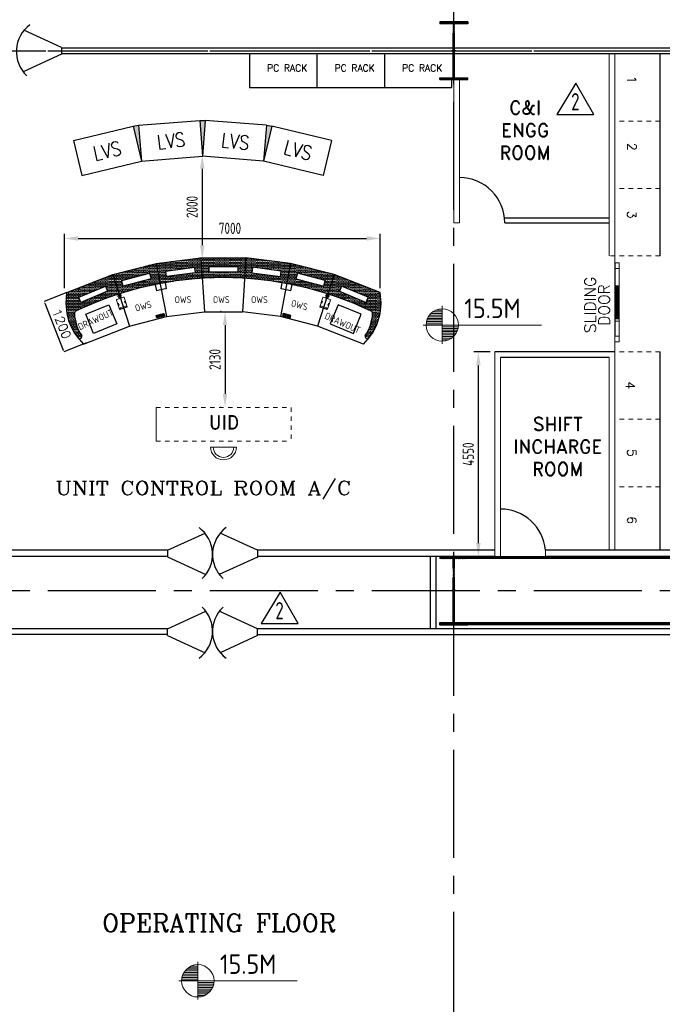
# Model space of a CAD drawing. Extents: x -287416 to 4934791, y -504132 to 1826789.
# Tile 63 of 256: x 63415 to 77694, y -105949 to -84061. Entities that reach past the tile are written whole.
import ezdxf
from ezdxf.enums import TextEntityAlignment as Align

# ---------------------------------------------------------------- set-up
doc = ezdxf.new("R2010")
doc.units = 0
doc.header["$LTSCALE"] = 800
doc.header["$MEASUREMENT"] = 0
for name, pattern in [('CENTER', [2, 1.25, -0.25, 0.25, -0.25]), ('CENTER2', [1.125, 0.75, -0.125, 0.125, -0.125]), ('DASHDOT', [1, 0.5, -0.25, 0, -0.25]), ('HIDDEN', [0.375, 0.25, -0.125]), ('HIDDENS', [0.25, 0.125, -0.125])]:
    doc.linetypes.add(name, pattern=pattern)
doc.layers.get('0').update_dxf_attribs({"linetype": 'CONTINUOUS'})
doc.layers.get('DEFPOINTS').update_dxf_attribs({"linetype": 'CONTINUOUS'})
for name, color, linetype, lineweight in [('AM_8', 1, 'CONTINUOUS', 5), ('DIM', 4, 'CONTINUOUS', 15), ('DOOR', 235, 'CONTINUOUS', 13), ('LVSOWS', 6, 'CONTINUOUS', 9), ('pnl', 251, 'HIDDENS', 9), ('T', 3, 'CONTINUOUS', 15), ('TEXT', 3, 'CONTINUOUS', 15)]:
    doc.layers.add(name, color=color, linetype=linetype, lineweight=lineweight)
for name, color, linetype in [('COL', 1, 'CENTER'), ('GRID', 8, 'CENTER'), ('HANGERS', 1, 'CONTINUOUS'), ('HATCH', 9, 'CONTINUOUS'), ('pnltxt', 4, 'CONTINUOUS'), ('STR', 2, 'CONTINUOUS'), ('WALL', 6, 'CONTINUOUS'), ('WALLH', 2, 'CONTINUOUS')]:
    doc.layers.add(name, color=color, linetype=linetype)
doc.styles.add('ROMANC', font='romanc')
doc.styles.add('ROMAND', font='romand')
doc.styles.add('ROMANS', font='ISO9.shx', dxfattribs={"width": 0.8})
doc.styles.add('S1', font='SIMPLEX.SHX', dxfattribs={"height": 200})
doc.styles.add('S3', font='ROMANS1.SHX', dxfattribs={"width": 0.8})
doc.styles.get("Standard").update_dxf_attribs({"font": 'ISO9'})
doc.dimstyles.new('GS', dxfattribs={"dimscale": 100, "dimtxt": 2.5, "dimasz": 3, "dimexe": 1, "dimexo": 1, "dimgap": 1, "dimtad": 1, "dimdec": 0, "dimzin": 0, "dimdsep": 46, "dimtxsty": 'ROMANS', "dimcen": 0.09, "dimclrd": 4, "dimclre": 8, "dimclrt": 3, "dimadec": 0, "dimazin": 0, "dimtfac": 1, "dimtdec": 0, "dimtofl": 0, "dimtmove": 0, "dimatfit": 3, "dimfxl": 1, "dimtolj": 1, "dimtzin": 0, "dimarcsym": 0})
doc.dimstyles.new('STANDARD$0', dxfattribs={"dimtxt": 250, "dimasz": 200, "dimexe": 0, "dimexo": 0, "dimgap": 100, "dimtad": 1, "dimdec": 0, "dimzin": 0, "dimdsep": 46, "dimtxsty": 'S1', "dimcen": 0, "dimadec": 0, "dimazin": 0, "dimtfac": 1, "dimtdec": 0, "dimtmove": 2, "dimatfit": 3, "dimfxl": 1, "dimtolj": 1, "dimtzin": 0, "dimarcsym": 0})
pattern_1 = [(45, (0, 0), (-8.838834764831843, 8.838834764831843), [])]
pattern_2 = [(59.99999999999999, (61291.48303662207, -66414.08422918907), (-18.74999996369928, 32.47595262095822), [18.75, -18.75]), (120, (61291.48303662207, -66414.08422918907), (-37.49999996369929, 2.09582324e-08), [18.74999999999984, -18.74999999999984]), (0, (61282.10803662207, -66397.84625288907), (18.75, 32.4759526), [18.75, -18.75])]

# ---------------------------------------------------------------- blocks, each defined once
blk = doc.blocks.new('*X7')
at = {"color": 0}
for p, q in [((36131.61955309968, 29350), (36329.75793067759, 29350)), ((36153.65771200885, 29375), (36329.75793067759, 29375)), ((36183.08224298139, 29400), (36329.75793067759, 29400)), ((36225.99749646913, 29425), (36329.75793067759, 29425)), ((36079.76994177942, 29200), (36329.75793067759, 29200)), ((36081.26957091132, 29225), (36329.75793067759, 29225)), ((36085.32197733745, 29250), (36329.75793067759, 29250)), ((36092.05768744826, 29275), (36329.75793067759, 29275)), ((36101.71434717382, 29300), (36329.75793067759, 29300)), ((36114.68504460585, 29325), (36329.75793067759, 29325))]:
    blk.add_line(p, q, dxfattribs=at)
blk = doc.blocks.new('LL')
for p, q in [((-711.1924480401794, 0), (-711.1924480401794, 422.7782223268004)), ((-1135.881555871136, 0), (-711.1924480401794, 0)), ((1493.237527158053, 0), (-711.1924480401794, 0)), ((-711.1924480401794, 0), (-711.1924480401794, -418.1323077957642))]:
    blk.add_line(p, q)
for start, end in [(90, 180), (0, 90), (180, 270), (270, 0)]:
    blk.add_arc((-711.1924480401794, 0), 360, start, end)
at = {"xscale": 1.440000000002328, "yscale": 1.440000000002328, "zscale": 1.440000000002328}
blk.add_blockref('*X7', (-53026.04386821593, -42044.47114596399), dxfattribs=at)
at = {"xscale": 1.440000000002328, "yscale": 1.440000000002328, "zscale": 1.440000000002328, "rotation": 180}
blk.add_blockref('*X7', (51603.65897213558, 42044.47114596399), dxfattribs=at)
at = {"flags": 4}
blk.add_attdef('LEVEL', (-221.7336021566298, 154.1822191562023), '', height=432, dxfattribs=at)
blk = doc.blocks.new('A$C1C927E47')
at = {"layer": 'COL'}
h = blk.add_hatch(dxfattribs=at)
h.set_pattern_fill('ANSI31', color=256, scale=100, style=0)
h.set_pattern_definition(pattern_1)
h.paths.add_polyline_path([(16.00000000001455, 0), (0, 0), (0, -709.9999999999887), (16.00000000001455, -709.9999999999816)])
h.paths.add_polyline_path([(16, 710.0000000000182), (-2.91038e-11, 710.0000000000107), (-1.45519e-11, 0), (16.00000000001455, 0)])
h.paths.add_polyline_path([(1.45519e-11, 710.0000000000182), (-15.99999999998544, 710.0000000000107), (-16.00000000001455, -7.276000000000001e-12), (0, 0)])
h.paths.add_polyline_path([(2.91038e-11, 0), (-16, -7.276000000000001e-12), (-16.00000000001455, -709.9999999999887), (1.45519e-11, -709.9999999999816)])
h.paths.add_polyline_path([(-310, -709.9999999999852), (-310, -759.9999999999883), (-1.45519e-11, -759.9999999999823), (0, -709.9999999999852)])
h.paths.add_polyline_path([(310, -759.9999999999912), (310, -709.9999999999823), (-1.45519e-11, -709.9999999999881), (2.91038e-11, -759.9999999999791)])
h.paths.add_polyline_path([(310, 710.0000000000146), (310, 760.0000000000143), (-1.45519e-11, 760.0000000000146), (-1.45519e-11, 710.0000000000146)])
h.paths.add_polyline_path([(-310, 760.0000000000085), (-310, 710.0000000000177), (-2.91038e-11, 710.0000000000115), (2.91038e-11, 760.0000000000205)])
for p, q in [((310, 760.0000000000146), (-310, 760.0000000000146)), ((-310, 760.0000000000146), (-310, 710.0000000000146)), ((310, 710.0000000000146), (-310, 710.0000000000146)), ((-16, -709.9999999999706), (-16, 710.0000000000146)), ((16, -709.9999999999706), (16, 710.0000000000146)), ((310, 760.0000000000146), (310, 710.0000000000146)), ((-310, -709.9999999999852), (310, -709.9999999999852)), ((-310, -759.9999999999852), (-310, -709.9999999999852)), ((-310, -759.9999999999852), (310, -759.9999999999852)), ((310, -759.9999999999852), (310, -709.9999999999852))]:
    blk.add_line(p, q, dxfattribs=at)
at = {"layer": 'COL', "color": 2}
for p, q in [((0, -792.4075188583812), (0, 792.4075188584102)), ((44.0151448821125, 0), (-44.0151448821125, 0)), ((44.0151448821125, 0), (-44.0151448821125, 0))]:
    blk.add_line(p, q, dxfattribs=at)
blk = doc.blocks.new('A$C291670A8')
for p, q in [((-500, 0), (500, 0)), ((-500, 0), (-425, -1200)), ((500, 0), (425, -1200)), ((-425, -1200), (425, -1200))]:
    blk.add_line(p, q)
blk = doc.blocks.new('A$C166273C7')
at = {"layer": 'AM_8'}
for points in [[(100.6453793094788, -76.63372377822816), (-51.09066684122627, -119.5180554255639, 0.4142135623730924), (-57.99400961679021, -131.8608208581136), (-0.0186365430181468, -336.9929412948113, 0.4142135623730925), (12.32412888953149, -343.8962840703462), (164.0601750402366, -301.0119524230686, 0.4142135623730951), (170.9635178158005, -288.6691869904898), (112.9881447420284, -83.5370665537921, 0.4142135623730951)], [(28.51773200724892, -328.92786299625), (149.4040092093, -294.7624333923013, 0.4142135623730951), (156.307351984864, -282.4196679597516), (153.4042268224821, -272.1476474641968), (13.27184141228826, -311.7524997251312), (16.17496657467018, -322.0245202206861, 0.4142135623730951)]]:
    blk.add_lwpolyline(points, format="xyb", close=True, dxfattribs=at)
for points in [[(-24.02330772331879, -252.0581001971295), (-5.331318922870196, -246.7752852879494), (-16.20276891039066, -208.3092354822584), (-34.89475771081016, -213.5920503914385)], [(5.49409339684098, -52.87205719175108), (10.21089829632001, -51.53897233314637), (15.54029967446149, -70.3957963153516), (10.82349477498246, -71.72888117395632)], [(20.89452297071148, -48.51951772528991), (16.17771807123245, -49.85260258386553), (21.50711944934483, -68.70942656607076), (26.22392434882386, -67.37634170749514)], [(146.9588466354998, -203.734345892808), (128.2668578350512, -209.0171608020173), (117.3954078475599, -170.5511109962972), (136.0873966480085, -165.268296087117)]]:
    blk.add_lwpolyline(points, close=True, dxfattribs=at)
blk.add_lwpolyline([(33.51484912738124, -28.96049908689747), (50.95738277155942, -90.6767714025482), (0.4655785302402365, -104.9469948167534), (-16.97695511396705, -43.23072250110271), (-15.4971697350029, -42.81249882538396)], dxfattribs=at)
for radius, start, end in [(37.00000000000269, 329.2748023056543, 238.909500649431), (25.46593749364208, 15.78159446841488, 195.7815944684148)]:
    blk.add_arc((9.008839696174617, -35.88649895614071), radius, start, end, dxfattribs=at)
blk = doc.blocks.new('*D769')
at = {"color": 1, "lineweight": -2, "transparency": 16777216}
for p, q in [((64461.26547286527, -90127.46385988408), (63956.88704791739, -90325.71689404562)), ((63972.68317326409, -90362.48705754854), (64382.40067517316, -91404.85530760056)), ((64900.24851062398, -91244.28698493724), (64395.87008567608, -91442.54001909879))]:
    blk.add_line(p, q, dxfattribs=at)
at = {"color": 1, "transparency": 16777216}
for points in [[(63978.88774618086, -90360.0482628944), (63966.47860034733, -90364.92585220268), (63958.05040533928, -90325.25962004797)], [(64388.60524808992, -91402.41651294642), (64376.19610225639, -91407.2941022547), (64397.03344309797, -91442.08274510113)]]:
    blk.add_solid(points, dxfattribs=at)
at = {"layer": 'DEFPOINTS', "color": 0, "transparency": 16777216}
for p in [(64463.12684474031, -90126.73222148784), (64902.109882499, -91243.55534654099), (64397.03344309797, -91442.08274510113)]:
    blk.add_point(p, dxfattribs=at)
at = {"color": 0, "transparency": 16777216, "insert": (64347.62311715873, -90822.68325091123), "char_height": 200, "attachment_point": 5, "rotation": 291.45800624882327, "style": 'S1'}
blk.add_mtext('1200', dxfattribs=at)
blk = doc.blocks.new('*D751')
at = {"layer": 'DEFPOINTS', "color": 0, "transparency": 16777216}
for p in [(67471.25104303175, -87073.7322215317), (67471.25104303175, -89375.73222153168), (67484.25104303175, -89375.73222153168)]:
    blk.add_point(p, dxfattribs=at)
at = {"layer": 'WALL', "color": 4, "lineweight": -2, "transparency": 16777216}
blk.add_line((67471.25104303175, -87373.73222153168), (67471.25104303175, -89075.73222153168), dxfattribs=at)
at = {"layer": 'WALL', "color": 8, "lineweight": -2, "transparency": 16777216}
blk.add_line((67384.25104303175, -89375.73222153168), (67371.25104303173, -89375.73222153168), dxfattribs=at)
at = {"layer": 'WALL', "color": 4, "transparency": 16777216}
for points in [[(67421.25104303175, -87373.73222153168), (67521.25104303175, -87373.73222153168), (67471.25104303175, -87073.7322215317)], [(67421.25104303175, -89075.73222153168), (67521.25104303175, -89075.73222153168), (67471.25104303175, -89375.73222153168)]]:
    blk.add_solid(points, dxfattribs=at)
at = {"layer": 'WALL', "color": 3, "transparency": 16777216, "insert": (67246.25104303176, -88224.73222153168), "char_height": 250, "attachment_point": 5, "rotation": 90, "style": 'ROMANS'}
blk.add_mtext('\\A1;2000', dxfattribs=at)
blk = doc.blocks.new('*D752')
at = {"layer": 'DEFPOINTS', "color": 0, "transparency": 16777216}
for p in [(71423.25104303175, -88923.68046545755), (64411.25104303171, -90126.73222152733), (71423.25104303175, -90126.73222153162)]:
    blk.add_point(p, dxfattribs=at)
at = {"layer": 'WALL', "color": 8, "lineweight": -2, "transparency": 16777216}
for p, q in [((64411.25104303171, -90026.7322215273), (64411.25104303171, -88823.68046545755)), ((71423.25104303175, -90026.73222153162), (71423.25104303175, -88823.68046545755))]:
    blk.add_line(p, q, dxfattribs=at)
at = {"layer": 'WALL', "color": 4, "lineweight": -2, "transparency": 16777216}
blk.add_line((64711.25104303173, -88923.68046545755), (71123.25104303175, -88923.68046545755), dxfattribs=at)
at = {"layer": 'WALL', "color": 4, "transparency": 16777216}
for points in [[(64711.25104303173, -88873.68046545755), (64711.25104303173, -88973.68046545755), (64411.25104303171, -88923.68046545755)], [(71123.25104303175, -88873.68046545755), (71123.25104303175, -88973.68046545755), (71423.25104303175, -88923.68046545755)]]:
    blk.add_solid(points, dxfattribs=at)
at = {"layer": 'WALL', "color": 3, "transparency": 16777216, "insert": (68087.25104303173, -88698.68046545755), "char_height": 250, "attachment_point": 5, "style": 'ROMANS'}
blk.add_mtext('\\A1;7000', dxfattribs=at)
blk = doc.blocks.new('*D764')
at = {"layer": 'DEFPOINTS', "color": 0, "transparency": 16777216}
for p in [(67993.27884265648, -90549.99138931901), (67978.27884265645, -92679.99138931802), (67993.27884265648, -92679.99138931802)]:
    blk.add_point(p, dxfattribs=at)
at = {"layer": 'WALL', "color": 8, "lineweight": -2, "transparency": 16777216}
for p, q in [((67893.27884265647, -90549.99138931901), (67878.27884265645, -90549.99138931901)), ((67893.27884265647, -92679.99138931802), (67878.27884265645, -92679.99138931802))]:
    blk.add_line(p, q, dxfattribs=at)
at = {"layer": 'WALL', "color": 4, "lineweight": -2, "transparency": 16777216}
blk.add_line((67978.27884265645, -90849.99138931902), (67978.27884265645, -92379.99138931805), dxfattribs=at)
at = {"layer": 'WALL', "color": 4, "transparency": 16777216}
for points in [[(67928.27884265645, -90849.99138931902), (68028.27884265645, -90849.99138931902), (67978.27884265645, -90549.99138931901)], [(67928.27884265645, -92379.99138931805), (68028.27884265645, -92379.99138931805), (67978.27884265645, -92679.99138931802)]]:
    blk.add_solid(points, dxfattribs=at)
at = {"layer": 'WALL', "color": 3, "transparency": 16777216, "insert": (67753.27884265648, -91613.49138931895), "char_height": 250, "attachment_point": 5, "rotation": 90, "style": 'ROMANS'}
blk.add_mtext('\\A1;2130', dxfattribs=at)
blk = doc.blocks.new('*D607')
at = {"layer": 'DEFPOINTS', "color": 0, "transparency": 16777216}
for p in [(73607.08271853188, -91444.96006744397), (73970.0911241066, -91444.96006744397), (73970.09112410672, -95994.72789994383)]:
    blk.add_point(p, dxfattribs=at)
at = {"layer": 'WALL', "color": 8, "lineweight": -2, "transparency": 16777216}
for p, q in [((73870.0911241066, -91444.96006744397), (73507.08271853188, -91444.96006744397)), ((73870.09112410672, -95994.72789994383), (73507.08271853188, -95994.72789994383))]:
    blk.add_line(p, q, dxfattribs=at)
at = {"layer": 'WALL', "color": 4, "lineweight": -2, "transparency": 16777216}
blk.add_line((73607.08271853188, -95694.72789994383), (73607.08271853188, -91744.96006744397), dxfattribs=at)
at = {"layer": 'WALL', "color": 4, "transparency": 16777216}
for points in [[(73557.08271853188, -91744.96006744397), (73657.08271853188, -91744.96006744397), (73607.08271853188, -91444.96006744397)], [(73557.08271853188, -95694.72789994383), (73657.08271853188, -95694.72789994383), (73607.08271853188, -95994.72789994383)]]:
    blk.add_solid(points, dxfattribs=at)
at = {"layer": 'WALL', "color": 3, "transparency": 16777216, "insert": (73382.08271853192, -93719.84398369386), "char_height": 250, "attachment_point": 5, "rotation": 90, "style": 'ROMANS'}
blk.add_mtext('\\A1;4550', dxfattribs=at)
blk = doc.blocks.new('A$C14326149')
at = {"layer": 'COL'}
h = blk.add_hatch(dxfattribs=at)
h.set_pattern_fill('ANSI31', color=256, scale=100, style=0)
h.set_pattern_definition(pattern_1)
h.paths.add_polyline_path([(310, 640.0000000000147), (0, 640.0000000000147), (0, 600.0000000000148), (310, 600.0000000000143)])
h.paths.add_polyline_path([(0, 600.0000000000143), (-2.84e-14, 640.0000000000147), (-310, 640.0000000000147), (-310, 600.0000000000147)])
h.paths.add_polyline_path([(0, -639.9999999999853), (0, -599.9999999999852), (-310, -599.9999999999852), (-310, -639.9999999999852)])
h.paths.add_polyline_path([(0, -599.9999999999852), (0, -639.9999999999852), (310, -639.9999999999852), (310, -599.9999999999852)])
h.paths.add_polyline_path([(-16, 0), (0, 0), (0, 600.0000000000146), (-16, 600.0000000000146)])
h.paths.add_polyline_path([(0, 0), (16, 0), (16, 600.0000000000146), (0, 600.0000000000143)])
h.paths.add_polyline_path([(16, 0), (0, 0), (0, -599.9999999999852), (16, -599.9999999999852)])
h.paths.add_polyline_path([(-16, -599.9999999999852), (0, -599.9999999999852), (0, 0), (-16, 0)])
at = {"layer": 'COL', "color": 2}
for p, q in [((0, -672.407518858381), (0, 672.4075188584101)), ((44.0151448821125, 0), (-44.0151448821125, 0))]:
    blk.add_line(p, q, dxfattribs=at)
at = {"layer": 'COL'}
for p, q in [((310, 640.0000000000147), (-310, 640.0000000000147)), ((-310, 640.0000000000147), (-310, 600.0000000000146)), ((310, 600.0000000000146), (-310, 600.0000000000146)), ((-16, -599.9999999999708), (-16, 600.0000000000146)), ((16, -599.9999999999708), (16, 600.0000000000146)), ((310, 640.0000000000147), (310, 600.0000000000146)), ((-310, -599.9999999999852), (310, -599.9999999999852)), ((-310, -639.9999999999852), (-310, -599.9999999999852)), ((-310, -639.9999999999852), (310, -639.9999999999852)), ((310, -639.9999999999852), (310, -599.9999999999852))]:
    blk.add_line(p, q, dxfattribs=at)
blk = doc.blocks.new('REV2')
at = {"layer": 'HANGERS', "linetype": 'Continuous'}
for p, q in [((95462.30485324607, 93767.96480982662), (95042.44530023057, 93068.93883312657)), ((95862.17058572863, 93068.93883312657), (95462.30485324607, 93767.96480982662)), ((95042.44530023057, 93068.93883312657), (95862.17058572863, 93068.93883312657))]:
    blk.add_line(p, q, dxfattribs=at)
at = {"layer": 'HANGERS', "linetype": 'Continuous', "style": 'ROMANS', "width": 0.8}
blk.add_text('2', height=382.562200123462, dxfattribs=at).set_placement((95356.63660375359, 93161.32131597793))

msp = doc.modelspace()

# ---------------------------------------------------------------- hatches: boundary and pattern name
at = {"layer": 'AM_8'}
h = msp.add_hatch(dxfattribs=at)
h.set_pattern_fill('TRIANG', color=256, scale=100, style=0)
h.set_pattern_definition(pattern_2)
edge = h.paths.add_edge_path()
edge.add_line((66535.78100018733, -89926.77098712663), (66450.9710450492, -89479.16903354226))
edge.add_line((66450.9710450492, -89479.16903354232), (65481.9783275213, -89726.2583157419))
edge.add_line((65481.9783275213, -89726.2583157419), (65621.5005115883, -90158.7002275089))
edge.add_arc((67942.89743856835, -97391.75942124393), 7596.448445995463, 100.67474399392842, 107.79364934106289, ccw=False)
h.paths.add_polyline_path([(65682.72394787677, -89862.32705666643), (66302.02423595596, -89696.38604460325), (66334.65087147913, -89818.1503060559), (65715.35058340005, -89984.09131811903)], flags=16)
h = msp.add_hatch(dxfattribs=at)
h.set_pattern_fill('TRIANG', color=256, scale=100, style=0)
h.set_pattern_definition(pattern_2)
edge = h.paths.add_edge_path()
edge.add_line((67471.64437961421, -89809.94238658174), (67443.18894388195, -89354.65541486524))
edge.add_line((67443.18894388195, -89354.6554148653), (66450.97104504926, -89479.16903354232))
edge.add_line((66450.9710450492, -89479.16903354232), (66535.78100018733, -89926.77098712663))
edge.add_arc((67942.89743856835, -97391.75942124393), 7596.448445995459, 93.55668312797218, 100.67474399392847, ccw=False)
h.paths.add_polyline_path([(66660.2067158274, -89647.63735167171), (67295.86845252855, -89563.95089641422), (67312.322537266, -89688.9320782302), (66676.66080056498, -89772.61853348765)], flags=16)
h = msp.add_hatch(dxfattribs=at)
h.set_pattern_fill('TRIANG', color=256, scale=100, style=0)
h.set_pattern_definition(pattern_2)
edge = h.paths.add_edge_path()
edge.add_line((68443.18894388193, -89354.6554148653), (67443.18894388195, -89354.6554148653))
edge.add_line((67443.18894388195, -89354.6554148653), (67471.64437961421, -89809.9423865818))
edge.add_arc((67942.89743856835, -97391.75942124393), 7596.448445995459, 86.43892811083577, 93.55668312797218, ccw=False)
edge.add_line((68414.73125068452, -89809.97850602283), (68443.18894388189, -89354.65541486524))
h.paths.add_polyline_path([(67621.50799441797, -89548.54181068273), (68262.65483118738, -89548.54181068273), (68262.65483118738, -89674.60145018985), (67621.50799441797, -89674.60145018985)], flags=16)
h = msp.add_hatch(dxfattribs=at)
h.set_pattern_fill('TRIANG', color=256, scale=100, style=0)
h.set_pattern_definition(pattern_2)
edge = h.paths.add_edge_path()
edge.add_line((69350.57677912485, -89926.87711360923), (69435.40684271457, -89479.16903354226))
edge.add_line((69435.40684271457, -89479.16903354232), (68443.18894388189, -89354.6554148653))
edge.add_line((68443.18894388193, -89354.65541486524), (68414.73125068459, -89809.97850602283))
edge.add_arc((67942.89743856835, -97391.75942124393), 7596.448445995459, 79.32093555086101, 86.43892811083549, ccw=False)
h.paths.add_polyline_path([(69209.71708719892, -89772.61853348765), (68574.05535049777, -89688.9320782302), (68590.50943523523, -89563.95089641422), (69226.17117193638, -89647.63735167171)], flags=16)
h = msp.add_hatch(dxfattribs=at)
h.set_pattern_fill('TRIANG', color=256, scale=100, style=0)
h.set_pattern_definition(pattern_2)
edge = h.paths.add_edge_path()
edge.add_arc((70254.28400914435, -90194.30204988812), 37.0000000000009, 73.43467988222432, 74.94314112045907, ccw=False)
edge.add_line((70264.83301489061, -90158.83772305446), (70404.39956024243, -89726.2583157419))
edge.add_line((70404.39956024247, -89726.2583157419), (69435.40684271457, -89479.16903354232))
edge.add_line((69435.40684271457, -89479.16903354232), (69350.57677912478, -89926.87711360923))
edge.add_arc((67942.89743856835, -97391.75942124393), 7596.448445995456, 72.20950800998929, 79.32093555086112, ccw=False)
h.paths.add_polyline_path([(70171.02730436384, -89984.09131811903), (69551.72701628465, -89818.1503060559), (69584.35365180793, -89696.38604460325), (70203.65393988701, -89862.32705666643)], flags=16)
h = msp.add_hatch(dxfattribs=at)
h.set_pattern_fill('TRIANG', color=256, scale=100, style=0)
h.set_pattern_definition(pattern_2)
edge = h.paths.add_edge_path()
edge.add_arc((64679.17288782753, -90587.56382088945), 50.00000000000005, 114.72983839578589, 182.8046612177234, ccw=False)
edge.add_arc((67942.89743856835, -97391.75942124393), 7596.448445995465, 107.7936493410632, 115.61944197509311, ccw=False)
edge.add_line((65621.50051158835, -90158.7002275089), (65481.97832752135, -89726.2583157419))
edge.add_line((65481.9783275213, -89726.2583157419), (64463.12684473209, -90126.73222153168))
edge.add_arc((65700.10961386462, -90358.28066331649), 1258.467739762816, 169.3976098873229, 219.1098693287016)
edge.add_arc((64741.48380811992, -91099.83059899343), 55.27090800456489, 251.1398531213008, 376.3658872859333)
edge.add_arc((65591.87169166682, -90542.85097305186), 963.7933821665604, 182.8046612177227, 214.1765489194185, ccw=False)
h.paths.add_polyline_path([(65320.25135101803, -89982.73794390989), (65368.49228654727, -90099.20186472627), (64776.14984672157, -90344.55813687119), (64727.90891119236, -90228.09421605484)], flags=16)
h = msp.add_hatch(dxfattribs=at)
h.set_pattern_fill('TRIANG', color=256, scale=100, style=0)
h.set_pattern_definition(pattern_2)
edge = h.paths.add_edge_path()
edge.add_arc((70294.50619609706, -90542.8509730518), 963.7933821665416, 325.82345108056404, 357.19533878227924, ccw=False)
edge.add_arc((71144.89407964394, -91099.8305989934), 55.27090800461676, 163.6341127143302, 288.8601468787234)
edge.add_arc((70186.26827389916, -90358.28066331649), 1258.467739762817, 320.8901306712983, 370.6023901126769)
edge.add_line((71423.25104303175, -90126.73222153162), (70404.39956024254, -89726.2583157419))
edge.add_line((70404.39956024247, -89726.2583157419), (70264.83301489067, -90158.83772305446))
edge.add_arc((70254.28400914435, -90194.30204988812), 37.00000000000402, 69.44912546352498, 73.43467988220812, ccw=False)
edge.add_arc((67942.89743856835, -97391.75942124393), 7596.448445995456, 64.409077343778, 72.18275857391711, ccw=False)
edge.add_arc((71207.2049999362, -90587.56382088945), 49.9999999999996, -2.8046612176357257, 70.2155162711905, ccw=False)
h.paths.add_polyline_path([(71158.46897657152, -90228.09421605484), (71110.22804104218, -90344.55813687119), (70517.88560121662, -90099.20186472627), (70566.12653674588, -89982.73794390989)], flags=16)
at = {"layer": 'COL', "linetype": 'ByBlock'}
h = msp.add_hatch(dxfattribs=at)
h.set_pattern_fill('DOTS', color=256, scale=300, style=0)
h.set_pattern_definition([(0, (-918675.4589696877, -188368.1837286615), (9.375, 18.75), [0, -18.75])])
h.paths.add_polyline_path([(66058.31889633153, -86406.01814465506), (65934.32988182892, -86425.65607532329), (66121.08617291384, -87203.55201164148)])
h.paths.add_polyline_path([(67539.66102337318, -86299.31377446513), (67414.12647020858, -86299.31377446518), (67476.89374679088, -87096.84764145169)])
h.paths.add_polyline_path([(69019.45761175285, -86425.65607532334), (68895.46859725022, -86406.01814465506), (68832.70132066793, -87203.55201164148)])
at = {"layer": 'DOOR', "ltscale": 101}
h = msp.add_hatch(dxfattribs=at)
h.set_pattern_fill('ANSI31', color=256, scale=36.4, angle=-90.00000000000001, style=0)
h.set_pattern_definition([(44.99999999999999, (51225.17913067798, -105465.1563599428), (3.217335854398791, -3.217335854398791), [])])
h.paths.add_polyline_path([(76715.07884265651, -90343.99138931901), (76715.07884265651, -90707.99138931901), (76696.87884265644, -90707.99138931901), (76696.87884265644, -90343.99138931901)])
h.paths.add_polyline_path([(76685.95884265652, -89979.99138931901), (76685.95884265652, -90343.99138931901), (76667.75884265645, -90343.99138931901), (76667.75884265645, -89979.99138931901)])

# ---------------------------------------------------------------- linework, layer by layer
for p, q in [((67443.18894388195, -89354.6554148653), (67518.18894388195, -90554.6554148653)), ((68443.18894388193, -89354.6554148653), (68368.18894388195, -90554.6554148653)), ((64463.12684473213, -90126.73222153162), (65481.9783275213, -89726.2583157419)), ((65481.9783275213, -89726.2583157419), (65851.15991997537, -90870.51788061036)), ((70404.39956024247, -89726.2583157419), (70035.2179677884, -90870.51788061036)), ((71423.25104303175, -90126.73222153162), (70404.39956024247, -89726.2583157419)), ((66523.15642285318, -90615.35850095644), (66462.18034210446, -90690.25422094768)), ((66541.40499772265, -90610.65069290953), (66631.30443058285, -90646.13430046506)), ((66616.31591362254, -90591.04403973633), (66556.12714458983, -90665.85115408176)), ((69344.97289004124, -90610.65069290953), (69255.07345718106, -90646.13430046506)), ((69270.06197414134, -90591.04403973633), (69330.25074317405, -90665.85115408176)), ((69363.22146491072, -90615.35850095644), (69424.19754565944, -90690.25422094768)), ((66447.69603592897, -90635.00544832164), (66537.20199554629, -90670.30049458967)), ((69438.68185183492, -90635.00544832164), (69349.17589221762, -90670.30049458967)), ((64833.27884265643, -91270.61035488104), (65851.15991997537, -90870.51788061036)), ((71053.09904510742, -91270.61035488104), (70035.2179677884, -90870.51788061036))]:
    msp.add_line(p, q)
at = {"color": 3}
for p, q in [((66426.38817876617, -89948.30905975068), (66452.99758567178, -90087.48481360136)), ((66645.47040120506, -89906.79817422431), (66671.61856306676, -90046.06132307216)), ((69240.90748655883, -89906.79817422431), (69214.75932469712, -90046.06132307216)), ((69459.9897089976, -89948.30905975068), (69433.3803020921, -90087.48481360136))]:
    msp.add_line(p, q, dxfattribs=at)
for points in [[(65682.72394787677, -89862.32705666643), (66302.02423595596, -89696.38604460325), (66334.65087147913, -89818.1503060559), (65715.35058340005, -89984.09131811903)], [(66660.2067158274, -89647.63735167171), (67295.86845252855, -89563.95089641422), (67312.322537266, -89688.9320782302), (66676.66080056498, -89772.61853348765)], [(67621.50799441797, -89548.54181068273), (68262.65483118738, -89548.54181068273), (68262.65483118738, -89674.60145018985), (67621.50799441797, -89674.60145018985)], [(69226.17117193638, -89647.63735167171), (68590.50943523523, -89563.95089641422), (68574.05535049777, -89688.9320782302), (69209.71708719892, -89772.61853348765)], [(70203.65393988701, -89862.32705666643), (69584.35365180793, -89696.38604460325), (69551.72701628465, -89818.1503060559), (70171.02730436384, -89984.09131811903)], [(64727.90891119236, -90228.09421605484), (65320.25135101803, -89982.73794390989), (65368.49228654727, -90099.20186472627), (64776.14984672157, -90344.55813687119)], [(71158.46897657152, -90228.09421605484), (70566.12653674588, -89982.73794390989), (70517.88560121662, -90099.20186472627), (71110.22804104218, -90344.55813687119)], [(66537.52320851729, -90670.61130543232), (66462.22624126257, -90690.38514438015), (66447.66535661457, -90634.93862954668), (66522.96232386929, -90615.16479059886)], [(66631.22016434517, -90646.39243054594), (66555.92319709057, -90666.16626949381), (66541.36231244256, -90610.71975466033), (66616.65927969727, -90590.94591571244)], [(69255.15772341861, -90646.39243054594), (69330.45469067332, -90666.16626949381), (69345.01557532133, -90610.71975466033), (69269.71860806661, -90590.94591571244)], [(69348.85467924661, -90670.61130543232), (69424.15164650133, -90690.38514438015), (69438.71253114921, -90634.93862954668), (69363.41556389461, -90615.16479059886)]]:
    msp.add_lwpolyline(points, close=True)
at = {"color": 1, "linetype": 'HIDDEN', "ltscale": 150}
for points in [[(65569.70216601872, -90825.034697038), (65056.89039523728, -91034.65360779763), (64883.59533904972, -90610.70452653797), (65396.40710983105, -90401.08561577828)], [(70316.67572174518, -90825.034697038), (70829.48749252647, -91034.65360779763), (71002.78254871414, -90610.70452653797), (70489.97077793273, -90401.08561577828)]]:
    msp.add_lwpolyline(points, close=True, dxfattribs=at)
for centre, radius, start, end in [((67942.89743856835, -97391.75942124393), 7596.448445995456, 64.40907734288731, 115.6312298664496), ((65700.10961386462, -90358.28066331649), 1258.467739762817, 169.3976098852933, 226.4649201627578), ((70186.26827389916, -90358.28066331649), 1258.467739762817, 313.5350798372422, 10.60239011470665), ((64679.17288782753, -90587.56382088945), 50.00000000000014, 109.7844837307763, 182.804661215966), ((65591.87169166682, -90542.8509730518), 963.7933821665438, 182.804661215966, 214.1765489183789), ((70294.50619609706, -90542.8509730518), 963.7933821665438, 325.8234510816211, 357.195338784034), ((71207.2049999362, -90587.56382088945), 50.00000000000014, 357.195338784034, 70.21551626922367), ((64741.48380811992, -91099.83059899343), 55.2709080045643, 251.1398531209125, 16.36588728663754), ((71144.89407964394, -91099.83059899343), 55.2709080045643, 163.6341127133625, 288.8601468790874)]:
    msp.add_arc(centre, radius, start, end)
at = {"color": 3}
for centre, start, end in [((68020.66257588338, -97519.102407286), 100.2329792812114, 101.9116446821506), ((67865.7153118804, -97519.102407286), 78.08835531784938, 79.76702071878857)]:
    msp.add_arc(centre, 7595.163828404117, start, end, dxfattribs=at)
at = {"layer": 'COL', "linetype": 'ByBlock'}
for p, q in [((64611.90679008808, -86743.14177016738), (65934.32988182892, -86425.65607532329)), ((65934.32988182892, -86425.65607532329), (66058.31889633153, -86406.01814465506)), ((65934.32988182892, -86425.65607532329), (66121.08617291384, -87203.55201164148)), ((66058.31889633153, -86406.01814465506), (67414.12647020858, -86299.31377446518)), ((66058.31889633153, -86406.01814465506), (66121.08617291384, -87203.55201164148)), ((67414.12647020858, -86299.31377446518), (67476.89374679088, -87096.84764145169)), ((67414.12647020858, -86299.31377446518), (67539.66102337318, -86299.31377446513)), ((67539.66102337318, -86299.31377446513), (67476.89374679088, -87096.84764145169)), ((68895.46859725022, -86406.01814465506), (67539.66102337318, -86299.31377446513)), ((68895.46859725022, -86406.01814465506), (68832.70132066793, -87203.55201164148)), ((69019.45761175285, -86425.65607532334), (68832.70132066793, -87203.55201164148)), ((68895.46859725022, -86406.01814465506), (69019.45761175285, -86425.65607532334)), ((70341.88070349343, -86743.14177016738), (69019.45761175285, -86425.65607532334)), ((64611.90679008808, -86743.14177016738), (64798.663081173, -87521.03770648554)), ((70341.88070349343, -86743.14177016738), (70155.12441240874, -87521.03770648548)), ((66121.08617291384, -87203.55201164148), (67476.89374679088, -87096.84764145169)), ((68832.70132066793, -87203.55201164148), (67476.89374679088, -87096.84764145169)), ((64798.663081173, -87521.03770648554), (66121.08617291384, -87203.55201164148)), ((70155.12441240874, -87521.03770648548), (68832.70132066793, -87203.55201164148))]:
    msp.add_line(p, q, dxfattribs=at)
at = {"layer": 'DIM'}
for p, q in [((73063.06182806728, -84813.45289796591), (73063.06182806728, -88576.42155959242)), ((76515.73482953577, -84813.45289852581), (76515.73482953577, -89313.45289852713)), ((76640.73482953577, -84813.45289852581), (76640.73482953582, -95854.45554605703)), ((73188.06182806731, -85391.96001753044), (73188.06182806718, -88576.42155961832)), ((73063.06182806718, -88576.42155959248), (73188.06182806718, -88576.42155961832)), ((76649.55884265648, -89467.1950224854), (76733.27884265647, -89467.1950224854)), ((76649.55884265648, -89592.1950224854), (76733.27884265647, -89592.1950224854)), ((73970.09112410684, -91444.96006744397), (73970.09112410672, -95998.99138931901)), ((74095.09112410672, -91569.96006744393), (74095.09112410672, -95987.99138931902)), ((76515.73482953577, -91569.96006744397), (76515.73482953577, -95854.45862749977)), ((66443.75585930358, -92679.99138931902), (66443.75585930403, -93429.99138931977)), ((75096.88798714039, -95854.49360426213), (75096.89137466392, -95991.90989606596))]:
    msp.add_line(p, q, dxfattribs=at)
at = {"layer": 'DOOR', "ltscale": 101}
for p, q in [((76649.55884265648, -89979.99138931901), (76649.55884265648, -89467.1950224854)), ((76733.27884265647, -89979.99138931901), (76733.27884265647, -89467.1950224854)), ((76649.55884265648, -89979.99138931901), (76733.27884265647, -89979.99138931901)), ((76649.55884265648, -91094.72119621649), (76649.55884265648, -89979.99138931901)), ((76667.75884265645, -90707.99138931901), (76667.75884265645, -89979.99138931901)), ((76685.95884265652, -90707.99138931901), (76685.95884265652, -89979.99138931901)), ((76696.87884265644, -90707.99138931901), (76696.87884265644, -89979.99138931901)), ((76715.07884265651, -90707.99138931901), (76715.07884265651, -89979.99138931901)), ((76733.27884265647, -90707.99138931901), (76733.27884265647, -89979.99138931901)), ((76733.27884265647, -91219.70110764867), (76733.27884265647, -89979.99138931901)), ((76733.27884265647, -90343.99138931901), (76649.55884265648, -90343.99138931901)), ((76649.55884265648, -90707.99138931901), (76733.27884265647, -90707.99138931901)), ((76649.55884265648, -90762.591389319), (76649.55884265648, -90707.99138931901)), ((76649.55884265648, -90762.591389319), (76733.27884265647, -90762.591389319)), ((76733.27884265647, -90707.99138931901), (76733.27884265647, -90762.591389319))]:
    msp.add_line(p, q, dxfattribs=at)
at = {"layer": 'GRID', "linetype": 'CENTER2', "ltscale": 4}
for p, q in [((73063.06182774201, -127890.4885946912), (73063.06182829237, -61349.67601310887)), ((-15158.94342231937, -84751.96724297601), (85527.189988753, -84751.95692934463)), ((50794.85924624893, -84751.96000240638), (85506.31041377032, -84751.96005333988)), ((50794.8592465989, -84751.96774010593), (85506.31041412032, -84751.96779103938)), ((-15158.94342231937, -96751.96624910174), (85506.31041412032, -96751.96779489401))]:
    msp.add_line(p, q, dxfattribs=at)
at = {"layer": 'GRID', "color": 6, "linetype": 'ByBlock', "ltscale": 4}
for p, q in [((64342.08540300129, -84688.46063373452), (73047.06182797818, -84688.46063553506)), ((73079.06182797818, -84688.4606355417), (83045.60728265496, -84688.46063760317)), ((64342.08540300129, -84813.46063373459), (73047.06182797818, -84813.46063553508)), ((73079.06182797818, -84813.4606355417), (83045.60728265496, -84813.46063760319)), ((74186.94253319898, -88466.45289819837), (76515.73482953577, -88466.45289849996)), ((74193.04939017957, -88576.4310825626), (76515.73482953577, -88576.43108257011))]:
    msp.add_line(p, q, dxfattribs=at)
at = {"layer": 'LVSOWS'}
msp.add_line((68229.50585930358, -93561.45384484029), (67658.00585930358, -93561.45384484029), dxfattribs=at)
for radius in [285.75, 228.6]:
    msp.add_arc((67943.75585930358, -93561.45384484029), radius, 180, 0, dxfattribs=at)
at = {"layer": 'pnl'}
for p, q in [((77645.4742142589, -84813.45289873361), (76640.73482953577, -84813.45289852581)), ((77645.47421394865, -86313.45289873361), (76640.7348292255, -86313.45289852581)), ((77645.4742136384, -87813.45289873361), (76640.73482891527, -87813.45289852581)), ((77645.47421332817, -89313.45289873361), (76515.73482953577, -89313.45289852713)), ((76733.27884265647, -91094.48342921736), (76640.63883256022, -91094.72333695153)), ((76733.27884265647, -91219.69582817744), (76640.66883161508, -91219.72333335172)), ((77645.49015870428, -91444.9600674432), (76640.73482953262, -91444.96006744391)), ((66443.75585930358, -92679.99138931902), (69443.75585930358, -92679.99138931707)), ((69443.75585930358, -92679.99138931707), (69443.75585930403, -93429.99138931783)), ((77645.49015870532, -92944.9600674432), (76640.73482953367, -92944.96006744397)), ((66443.75585930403, -93429.99138931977), (69443.75585930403, -93429.99138931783)), ((77645.49015870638, -94444.96006744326), (76640.73482953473, -94444.96006744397))]:
    msp.add_line(p, q, dxfattribs=at)
at = {"layer": 'STR', "color": 7, "linetype": 'DASHDOT', "const_width": 70}
for points in [[(73373.06182832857, -96016.97520281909), (82753.0618283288, -96016.97520281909)], [(73373.06182832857, -97486.96003310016), (82753.0618283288, -97486.96003310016)]]:
    msp.add_lwpolyline(points, dxfattribs=at)
at = {"layer": 'WALL'}
for p, q in [((64342.08540300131, -84675.85080148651), (63508.08122833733, -84296.67549861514)), ((64342.08540300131, -84675.85080148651), (64342.08540300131, -84828.08471848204)), ((64342.08540300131, -84828.08471848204), (63489.71478112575, -85218.16343731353)), ((77645.47421332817, -89313.45289873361), (77645.47392325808, -84813.45289873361)), ((76640.73482953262, -91444.96006744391), (73970.09112410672, -91444.96006744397)), ((77645.49044293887, -95854.43077728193), (77645.49015870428, -91444.9600674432)), ((76515.73482953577, -91569.96006744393), (74095.09112410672, -91569.96006744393)), ((66701.1475049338, -95854.75330966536), (67535.15167959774, -95475.57800679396)), ((68701.14750493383, -95854.75330966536), (67867.14333026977, -95475.57800679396)), ((66697.12392144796, -95854.75330966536), (62338.09168010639, -95854.75330966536)), ((66697.12392444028, -95854.75330966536), (66697.12392444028, -96005.14587609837)), ((68701.14750493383, -95854.75330966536), (68701.14750493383, -96009.75298238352)), ((73970.09112410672, -95854.52390079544), (68706.28026263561, -95854.63904173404)), ((83384.39041542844, -95854.28930454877), (75096.88798714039, -95854.49360426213)), ((66697.12392444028, -95994.5486100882), (62213.06182790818, -95994.43807104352)), ((66697.12392444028, -96005.14587609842), (67553.51812680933, -96397.06594549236)), ((67686.90345516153, -96084.753422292), (67711.63455030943, -96084.75341156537)), ((67696.88641824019, -96009.75341796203), (67701.48026881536, -96009.75341596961)), ((67699.94719441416, -95909.7431653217), (67698.31255650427, -95909.74316532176)), ((67698.31310520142, -95909.75351554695), (67699.94664999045, -95909.75351487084)), ((67699.28684198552, -95959.35641282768), (67699.00936316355, -95959.3564059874)), ((68701.14750493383, -96006.9872266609), (67848.77688305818, -96397.06594549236)), ((68695.10397821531, -96009.7529850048), (68701.14750493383, -96009.75298238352)), ((73970.09112410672, -95991.93767342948), (68701.14750493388, -95992.06756101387)), ((72538.06182841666, -95994.44731537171), (72538.06182841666, -97601.43891088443)), ((72663.06182845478, -95994.44423392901), (72663.06182845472, -97601.4358294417)), ((83384.37203263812, -95991.70559688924), (75096.89137466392, -95991.90989606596)), ((66701.1475049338, -97601.5896078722), (67553.51812680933, -97211.51088904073)), ((68701.14750493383, -97601.5896078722), (67848.77688305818, -97211.51088904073)), ((66697.12392444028, -97601.5402056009), (58513.67682630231, -97601.33847101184)), ((66697.12392444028, -97751.9942266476), (66697.12392444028, -97601.5402056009)), ((73063.06182834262, -97601.69713578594), (68701.14750493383, -97601.5896078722)), ((68701.14750493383, -97753.82352486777), (68701.14750493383, -97601.5896078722)), ((83384.37203263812, -97601.95157199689), (73063.06182834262, -97601.69713578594)), ((66697.12392444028, -97726.54020563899), (58513.67682630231, -97726.33847104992)), ((66697.12392444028, -97751.9942266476), (67535.15167959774, -98132.99882773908)), ((67698.31310520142, -97698.82331898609), (67699.94664999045, -97698.82331966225)), ((68701.14750493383, -97753.8235248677), (67867.14333026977, -98132.99882773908)), ((73063.06182834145, -97739.11342767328), (68701.14750493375, -97739.0058997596)), ((83384.39041542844, -97739.3678643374), (73063.06182834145, -97739.11342767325))]:
    msp.add_line(p, q, dxfattribs=at)
for centre, radius, start, end in [((64077.0787333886, -84769.57229340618), 737.2117854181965, 126.1175782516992, 226.9233451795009), ((73186.2601184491, -88577.17732804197), 1006.789548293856, 0.04246837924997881, 89.90174734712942), ((74094.33535568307, -95946.76177706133), 1006.789548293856, 5.258303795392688, 89.95753162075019), ((66954.92193319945, -95949.15776867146), 744.4347720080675, 313.7440326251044, 53.21504394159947), ((68436.1408353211, -95948.47480158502), 737.2117854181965, 126.1175782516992, 226.9233451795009), ((66954.92193319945, -97659.41906586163), 744.4347720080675, 306.7849560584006, 46.25596737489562), ((68436.1408353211, -97660.10203294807), 737.2117854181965, 133.0766548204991, 233.8824217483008)]:
    msp.add_arc(centre, radius, start, end, dxfattribs=at)
at = {"layer": 'WALLH'}
for p, q in [((68520.53630841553, -84817.70896975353), (68520.53630841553, -85567.70896975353)), ((70020.53630841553, -84817.70896975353), (70020.53630841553, -85567.70896975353)), ((70020.53630841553, -84817.70896975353), (70020.53630841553, -85567.70896975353)), ((71520.53630841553, -84817.70896975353), (71520.53630841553, -85567.70896975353)), ((71520.53630841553, -84817.70896975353), (71520.53630841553, -85567.70896975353)), ((73020.53630841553, -85567.70896975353), (73020.53630841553, -85351.96005108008)), ((68520.53630841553, -85567.70896975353), (70020.53630841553, -85567.70896975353)), ((70020.53630841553, -85567.70896975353), (71520.53630841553, -85567.70896975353)), ((71520.53630841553, -85567.70896975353), (73020.53630841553, -85567.70896975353))]:
    msp.add_line(p, q, dxfattribs=at)

# ---------------------------------------------------------------- block references
for name, p, rotation in [('A$C291670A8', (65966.4746862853, -89602.71367464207), 14.30533749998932), ('A$C291670A8', (66947.07999446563, -89416.91222420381), 7.152668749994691), ('A$C166273C7', (65621.77602689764, -90158.76978376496), 2.100077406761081)]:
    msp.add_blockref(name, p, dxfattribs=dict(rotation=rotation))
msp.add_blockref('A$C291670A8', (67943.18894388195, -89354.6554148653))
at = {"xscale": -1}
for name, p, rotation in [('A$C291670A8', (68939.29789329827, -89416.91222420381), 352.8473312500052), ('A$C291670A8', (69919.90320147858, -89602.71367464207), 345.6946625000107), ('A$C166273C7', (70264.60186086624, -90158.76978376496), 357.8999225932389)]:
    msp.add_blockref(name, p, dxfattribs=dict(at, rotation=rotation))
at = {"layer": 'DIM'}
for name, p in [('A$C14326149', (73063.06182797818, -84751.96001753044)), ('REV2', (-19689.36731741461, -179237.2935701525)), ('REV2', (-26261.80742888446, -190551.7438666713))]:
    msp.add_blockref(name, p, dxfattribs=at)
at = {"layer": 'HATCH'}
msp.add_blockref('A$C1C927E47', (73063.06182832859, -96751.96003310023), dxfattribs=at)
at = {"layer": 'TEXT'}
for p in [(73514.55592448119, -90848.0891857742), (68085.00522306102, -105426.866602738)]:
    msp.add_blockref('LL', p, dxfattribs=at).add_auto_attribs({'LEVEL': '15.5M'})

# ---------------------------------------------------------------- texts
at = {"layer": 'DOOR', "ltscale": 101, "style": 'ROMAND'}
for s, height, p in [('PC RACK', 150, (69358.79568785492, -85135.31532729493)), ('PC RACK', 150, (70858.79568785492, -85135.31532729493)), ('PC RACK', 150, (72358.79568785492, -85135.31532729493)), ('UID', 300, (67953.63366487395, -93010.74376430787))]:
    msp.add_text(s, height=height, dxfattribs=at).set_placement(p, align=Align.MIDDLE)
for s, height, rotation, p in [('1', 200, 270, (77016.20420409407, -85395.01370700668)), ('2', 200, 270, (77019.24545309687, -86886.24047676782)), ('3', 200, 270, (77016.20420409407, -88395.24047676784)), ('SLIDING', 250, 90, (76091.30240383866, -90402.85363262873)), ('DOOR', 250, 90, (76402.55739174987, -90402.85363262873)), ('4', 200, 270, (76985.16295509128, -92188.31524019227)), ('5', 200, 270, (77016.20420518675, -93688.31524019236)), ('6', 200, 270, (77016.20420518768, -95188.31524019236))]:
    msp.add_text(s, height=height, rotation=rotation, dxfattribs=at).set_placement(p, align=Align.MIDDLE)
at = {"layer": 'DOOR', "char_height": 300, "attachment_point": 2, "style": 'ROMAND'}
for s, insert, width in [('C&I ENGG ROOM ', (74644.77040206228, -85867.33081595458), 1921.028113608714), ('SHIFT INCHARGE ROOM ', (75372.06481624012, -92900.30193537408), 1617.362459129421)]:
    msp.add_mtext(s, dxfattribs=dict(at, insert=insert, width=width))
at = {"layer": 'pnltxt', "style": 'ROMAND', "width": 0.85}
for rotation, p in [(6.370716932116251, (66777.46384544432, -86751.54640547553)), (352.9087267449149, (68205.52078137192, -86769.80803918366)), (12.46390785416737, (65357.57009421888, -86977.08683568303)), (345.2734793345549, (69598.58437040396, -86965.83587278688))]:
    msp.add_text('LVS', height=312.5, rotation=rotation, dxfattribs=at).set_placement(p, align=Align.MIDDLE)
at = {"layer": 'pnltxt', "style": 'ROMANS'}
for s, rotation, p in [('OWS', 15.25847595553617, (65999.99915390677, -90552.45209983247)), ('OWS', 0.2584759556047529, (66858.98303361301, -90359.3620072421)), ('OWS', 0.2584759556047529, (67708.98303361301, -90359.3620072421)), ('OWS', 359.7415240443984, (68555.97107983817, -90357.23527926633)), ('OWS', 344.7415240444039, (69431.56877282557, -90428.38438724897)), ('DRAWOUT', 24.25847595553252, (64752.33136462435, -90965.69301723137)), ('DRAWOUT', 335.7415240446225, (70176.76018481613, -90698.8555740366))]:
    msp.add_text(s, height=150, rotation=rotation, dxfattribs=at).set_placement(p)
at = {"layer": 'T', "style": 'ROMANC', "width": 1.199999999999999}
msp.add_text('UNIT CONTROL ROOM A/C', height=300, dxfattribs=at).set_placement((64207.91854685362, -94620.65297012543))
at = {"layer": 'T', "char_height": 400, "attachment_point": 1, "rotation": 90, "style": 'ROMANC'}
for insert in [(70696.29355038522, -154534.2253159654), (70696.29355038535, -299576.8187940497)]:
    msp.add_mtext_dynamic_manual_height_columns('\\pi110.05;SOOT BLOWER MCC ON \\P\\pi605.28;RAISED CHEQUERED \\P\\pi1643.4;PLATE FLOOR', width=7496.283114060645, gutter_width=2000, heights=[0], dxfattribs=dict(at, insert=insert))
at = {"layer": 'T', "insert": (54146.42217094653, -89100.70331048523, 207.705192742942), "char_height": 400, "width": 3753.308613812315, "attachment_point": 1, "style": 'S3'}
msp.add_mtext('\\pi619.51;STAIRCASE \\P\\pi787.13;15.5M TO \\P\\pi1251.9;21.0M', dxfattribs=at)
at = {"layer": 'T', "insert": (65246.72596155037, -103939.2829112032), "char_height": 400, "attachment_point": 1, "style": 'ROMANC'}
msp.add_mtext_dynamic_manual_height_columns('OPERATING FLOOR', width=6988.75912886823, gutter_width=2000, heights=[0], dxfattribs=at)

# ---------------------------------------------------------------- dimensions: what is measured, and where the dimension line sits
dim = msp.add_linear_dim(base=(64397.03344309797, -91442.08274510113), p1=(64463.12684474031, -90126.73222148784), p2=(64902.109882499, -91243.55534654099), angle=291.4580062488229, dimstyle='STANDARD$0', override={"dimtxt": 80, "dimasz": 40, "dimexe": 1.25, "dimexo": 2, "dimgap": 0.625, "dimtad": 0, "dimzin": 8, "dimsah": 1, "dimcen": 2.5, "dimclrd": 1, "dimclre": 1, "dimtdec": 2, "dimtolj": 0, "dimtzin": 8})
dim.commit()
dim.dimension.update_dxf_attribs({"geometry": '*D769', "text_midpoint": (64347.62311715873, -90822.68325091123), "dimtype": 161})
at = {"layer": 'WALL'}
dim = msp.add_linear_dim(base=(67471.25104303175, -89375.73222153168), p1=(67471.25104303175, -87073.7322215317), p2=(67484.25104303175, -89375.73222153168), angle=90, text='2000', dimstyle='GS', dxfattribs=at)
dim.commit()
dim.dimension.update_dxf_attribs({"geometry": '*D751', "text_midpoint": (67246.25104303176, -88224.73222153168)})
dim = msp.add_linear_dim(base=(71423.25104303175, -88923.68046545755), p1=(64411.25104303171, -90126.73222152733), p2=(71423.25104303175, -90126.73222153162), text='7000', dimstyle='GS', dxfattribs=at)
dim.commit()
dim.dimension.update_dxf_attribs({"geometry": '*D752', "text_midpoint": (68087.25104303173, -88923.68046545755), "dimtype": 160})
dim = msp.add_linear_dim(base=(67978.27884265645, -92679.99138931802), p1=(67993.27884265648, -90549.99138931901), p2=(67993.27884265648, -92679.99138931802), angle=90, dimstyle='GS', dxfattribs=at)
dim.commit()
dim.dimension.update_dxf_attribs({"geometry": '*D764', "text_midpoint": (67978.27884265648, -91613.49138931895), "dimtype": 160})
dim = msp.add_linear_dim(base=(73607.08271853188, -91444.96006744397), p1=(73970.09112410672, -95994.72789994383), p2=(73970.0911241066, -91444.96006744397), angle=90, dimstyle='GS', dxfattribs=at)
dim.commit()
dim.dimension.update_dxf_attribs({"geometry": '*D607', "text_midpoint": (73382.08271853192, -93719.84398369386)})

doc.saveas('drawing.dxf')
